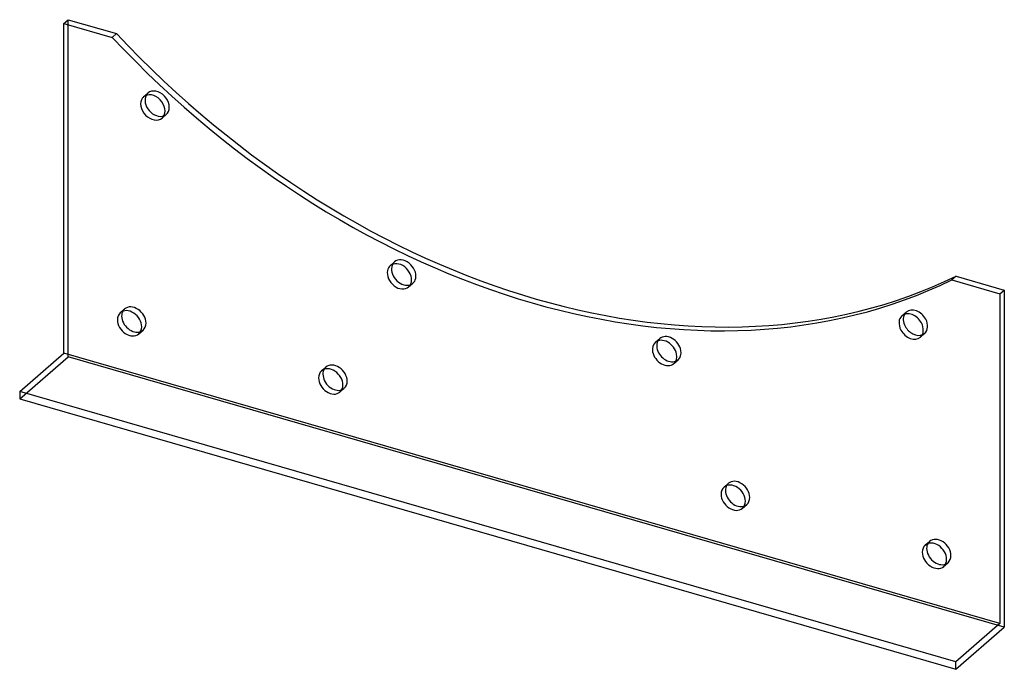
# Model space of a CAD drawing. Header units: millimetres. Extents: x -228 to 228, y -150 to 150.
import ezdxf

# ---------------------------------------------------------------- set-up
doc = ezdxf.new("R2010")
doc.units = ezdxf.units.MM
doc.layers.add('HIDDEN', color=7, linetype='Continuous')
doc.layers.add('THICK', color=7, linetype='Continuous')

msp = doc.modelspace()

# ---------------------------------------------------------------- linework, layer by layer
at = {"layer": 'HIDDEN'}
for p, q in [((-205.26, -5.7), (-205.26, 150.19)), ((-170.41, 114.52), (-168.41, 116.25)), ((-161.9, 104.69), (-159.9, 106.43)), ((-56.35, 36.43), (-54.35, 38.16)), ((-47.84, 26.6), (-45.84, 28.34)), ((-181.2, 14.71), (-179.2, 16.44)), ((180.4, 13.25), (182.4, 14.98)), ((-172.69, 4.89), (-170.69, 6.62)), ((188.91, 3.42), (190.91, 5.15)), ((66.34, 1.01), (68.34, 2.75)), ((-227.76, -25.19), (-205.26, -5.7)), ((227.76, -130.7), (-205.26, -5.7)), ((74.85, -8.81), (76.85, -7.08)), ((-88.1, -12.16), (-86.1, -10.43)), ((-79.59, -21.99), (-77.59, -20.26)), ((98.09, -65.91), (100.09, -64.18)), ((106.6, -75.74), (108.6, -74.01)), ((191.19, -92.79), (193.19, -91.06)), ((199.7, -102.61), (201.7, -100.88))]:
    msp.add_line(p, q, dxfattribs=at)
for centre, start_param, end_param in [((-164.16, 111.34), 0.148238, 0.274805), ((-164.16, 111.34), -0.000028, 0.148238), ((-164.16, 111.34), -2.993355, -0.000028), ((-164.16, 111.34), 2.866788, 3.141565), ((-164.16, 111.34), 3.141565, 3.28983), ((-50.09, 33.25), 0.000097, 0.274805), ((-50.09, 33.25), -2.616364, 0.000097), ((-50.09, 33.25), 2.866788, 3.14169), ((-50.09, 33.25), -3.141496, -2.616364), ((-174.95, 11.53), -0.000041, 0.274805), ((-174.95, 11.53), -2.427868, -0.000041), ((186.66, 10.07), 0.000009, 0.274805), ((186.66, 10.07), -1.862382, 0.000009), ((-174.95, 11.53), 3.141552, 3.855317), ((186.66, 10.07), -3.141583, -1.862382), ((-174.95, 11.53), 2.866788, 3.141552), ((186.66, 10.07), 2.866788, 3.141602), ((72.59, -2.17), 0.000058, 0.274805), ((72.59, -2.17), -2.239373, 0.000058), ((72.59, -2.17), -3.141535, -2.239373), ((-81.85, -15.34), -2.427868, -0.000041), ((72.59, -2.17), 2.866788, 3.14165), ((-81.85, -15.34), -0.000041, 0.274805), ((-81.85, -15.34), 3.141552, 3.855317), ((-81.85, -15.34), 2.866788, 3.141552), ((104.35, -69.09), -2.427868, -0.000041), ((104.35, -69.09), -0.000041, 0.274805), ((104.35, -69.09), 3.141552, 3.855317), ((104.35, -69.09), 2.866788, 3.141552), ((197.45, -95.97), -0.000041, 0.274805), ((197.45, -95.97), -2.427868, -0.000041), ((197.45, -95.97), 3.141552, 3.855317), ((197.45, -95.97), 2.866788, 3.141552)]:
    msp.add_ellipse(centre, major_axis=(-4.26, 4.91), ratio=0.75, start_param=start_param, end_param=end_param, dxfattribs=at)
at = {"layer": 'THICK'}
for p, q in [((-207.26, 148.45), (-205.26, 150.19)), ((-207.26, -3.97), (-207.26, 148.45)), ((-207.26, 148.45), (-184.94, 142.01)), ((-205.26, 150.19), (-182.94, 143.74)), ((-184.94, 142.01), (-182.94, 143.74)), ((205.44, 31.63), (203.44, 29.89)), ((203.44, 29.89), (225.76, 23.45)), ((205.44, 31.63), (227.76, 25.19)), ((225.76, 23.45), (227.76, 25.19)), ((225.76, 23.45), (225.76, -128.97)), ((227.76, 25.19), (227.76, -130.7)), ((-227.76, -21.72), (-207.26, -3.97)), ((225.76, -128.97), (-207.26, -3.97)), ((-227.76, -21.72), (-227.76, -25.19)), ((205.26, -146.72), (-227.76, -21.72)), ((-227.76, -25.19), (205.26, -150.19)), ((225.76, -128.97), (205.26, -146.72)), ((205.26, -150.19), (227.76, -130.7)), ((205.26, -150.19), (205.26, -146.72))]:
    msp.add_line(p, q, dxfattribs=at)
for centre, major_axis, start_param, end_param in [((9.25, 335.37), (238.95, -275.91), -1.518622, -0.195522), ((11.25, 337.1), (-238.95, 275.91), 1.622971, 2.94607), ((-166.16, 109.61), (4.26, -4.91), -2.993355, -0.000028), ((-166.16, 109.61), (4.26, -4.91), 3.141565, 3.28983), ((-166.16, 109.61), (4.26, -4.91), 0.148238, 3.141565), ((-164.16, 111.34), (-4.26, 4.91), 0.274805, 2.866788), ((-166.16, 109.61), (4.26, -4.91), -0.000028, 0.148238), ((-52.09, 31.52), (4.26, -4.91), 0.525229, 3.14169), ((-50.09, 33.25), (-4.26, 4.91), 0.274805, 0.525229), ((-52.09, 31.52), (4.26, -4.91), -2.616364, 0.000097), ((-52.09, 31.52), (4.26, -4.91), -3.141496, -2.616364), ((-50.09, 33.25), (-4.26, 4.91), 0.525229, 2.866788), ((-52.09, 31.52), (4.26, -4.91), 0.000097, 0.525229), ((-176.95, 9.8), (4.26, -4.91), 3.141552, 3.855317), ((-176.95, 9.8), (4.26, -4.91), 0.713724, 3.141552), ((-174.95, 11.53), (-4.26, 4.91), 0.274805, 0.713724), ((184.66, 8.34), (4.26, -4.91), 1.279211, 3.141602), ((186.66, 10.07), (-4.26, 4.91), 0.274805, 1.279211), ((-176.95, 9.8), (4.26, -4.91), -2.427868, -0.000041), ((-174.95, 11.53), (-4.26, 4.91), 0.713724, 2.866788), ((184.66, 8.34), (4.26, -4.91), -3.141583, -1.862382), ((184.66, 8.34), (4.26, -4.91), 0.000009, 1.279211), ((-176.95, 9.8), (4.26, -4.91), -0.000041, 0.713724), ((184.66, 8.34), (4.26, -4.91), -1.862382, 0.000009), ((186.66, 10.07), (-4.26, 4.91), 1.279211, 2.866788), ((70.59, -3.9), (4.26, -4.91), -3.141535, -2.239373), ((70.59, -3.9), (4.26, -4.91), 0.90222, 3.14165), ((72.59, -2.17), (-4.26, 4.91), 0.274805, 0.90222), ((70.59, -3.9), (4.26, -4.91), -2.239373, 0.000058), ((72.59, -2.17), (-4.26, 4.91), 0.90222, 2.866788), ((70.59, -3.9), (4.26, -4.91), 0.000058, 0.90222), ((-83.85, -17.08), (4.26, -4.91), 3.141552, 3.855317), ((-83.85, -17.08), (4.26, -4.91), 0.713724, 3.141552), ((-81.85, -15.34), (-4.26, 4.91), 0.274805, 0.713724), ((-83.85, -17.08), (4.26, -4.91), -2.427868, -0.000041), ((-81.85, -15.34), (-4.26, 4.91), 0.713724, 2.866788), ((-83.85, -17.08), (4.26, -4.91), -0.000041, 0.713724), ((102.35, -70.83), (4.26, -4.91), 3.141552, 3.855317), ((102.35, -70.83), (4.26, -4.91), 0.713724, 3.141552), ((104.35, -69.09), (-4.26, 4.91), 0.274805, 0.713724), ((104.35, -69.09), (-4.26, 4.91), 0.713724, 2.866788), ((102.35, -70.83), (4.26, -4.91), -2.427868, -0.000041), ((102.35, -70.83), (4.26, -4.91), -0.000041, 0.713724), ((195.45, -97.7), (4.26, -4.91), 3.141552, 3.855317), ((195.45, -97.7), (4.26, -4.91), 0.713724, 3.141552), ((197.45, -95.97), (-4.26, 4.91), 0.274805, 0.713724), ((197.45, -95.97), (-4.26, 4.91), 0.713724, 2.866788), ((195.45, -97.7), (4.26, -4.91), -2.427868, -0.000041), ((195.45, -97.7), (4.26, -4.91), -0.000041, 0.713724)]:
    msp.add_ellipse(centre, major_axis=major_axis, ratio=0.75, start_param=start_param, end_param=end_param, dxfattribs=at)

doc.saveas('drawing.dxf')
